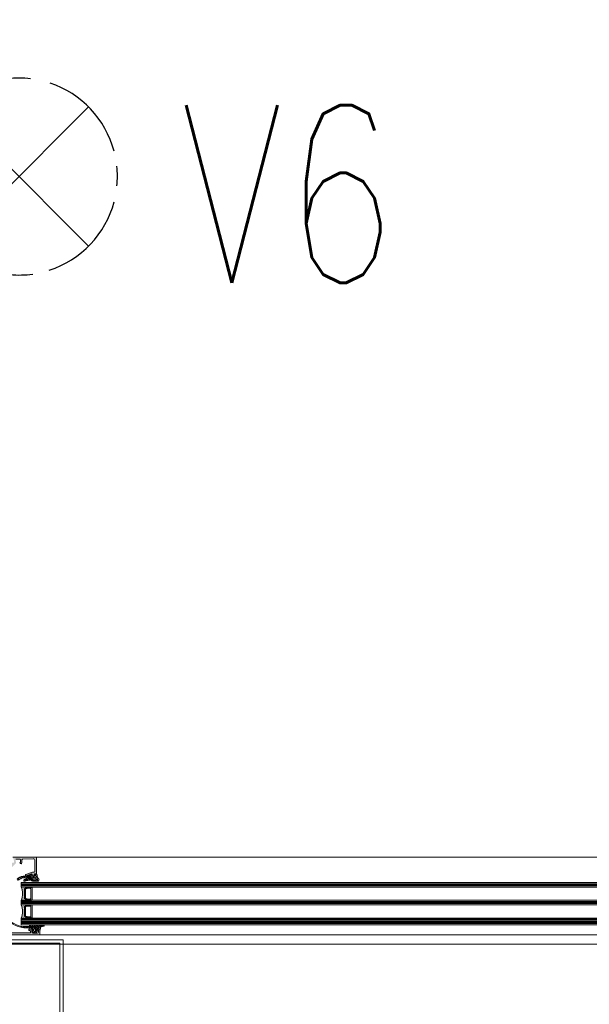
# Model space of a CAD drawing. Header units: millimetres. Extents: x 71658 to 298332, y -154437 to -30421.
# Tile 24 of 155: x 91941 to 92454, y -60144 to -59256. Entities that reach past the tile are written whole.
import ezdxf
from ezdxf.enums import TextEntityAlignment as Align

# ---------------------------------------------------------------- set-up
doc = ezdxf.new("R2010")
doc.units = ezdxf.units.MM
doc.header["$LTSCALE"] = 500
doc.header["$MEASUREMENT"] = 0
doc.layers.get('0').update_dxf_attribs({"color": 250, "lineweight": 5})
doc.layers.get('Defpoints').update_dxf_attribs({"lineweight": 9})
for name, color, linetype, lineweight in [('2-0', 30, 'Continuous', 0), ('3-0', 84, 'Continuous', 0), ('A-13-UKS', 250, 'Continuous', 5), ('S11_Stahl_Kontur', 62, 'Continuous', 0), ('SA_Ripplagi', 45, 'Continuous', 9), ('VAL_TING', 7, 'Continuous', 18), ('VAL_TXT', 5, 'Continuous', 15)]:
    doc.layers.add(name, color=color, linetype=linetype, lineweight=lineweight)
doc.styles.add('ELEKTER', font='romans.shx', dxfattribs={"width": 0.75})

# ---------------------------------------------------------------- blocks, each defined once
blk = doc.blocks.new('__DB3DAA4F_5E89_4629_8CFB_890E73333C2B_')
at = {"color": 7}
blk.add_lwpolyline([(148.1, -256.34), (150.47, -256.34)], dxfattribs=at)
at = {"layer": '2-0'}
for p, q in [((147.77, -255.22), (142.27, -255.22)), ((142.59, -255.69), (142.59, -255.69)), ((142.91, -256.17), (142.91, -256.17)), ((143.22, -255.69), (143.22, -255.69)), ((143.22, -256.65), (143.22, -256.65)), ((143.54, -256.17), (143.54, -256.17)), ((143.54, -257.12), (143.54, -257.12)), ((143.86, -255.69), (143.86, -255.69)), ((143.86, -256.65), (143.86, -256.65)), ((144.18, -256.17), (144.18, -256.17)), ((144.18, -257.12), (144.18, -257.12)), ((144.49, -255.69), (144.49, -255.69)), ((144.49, -256.65), (144.49, -256.65)), ((144.81, -256.17), (144.81, -256.17)), ((144.81, -257.12), (144.81, -257.12)), ((145.13, -255.69), (145.13, -255.69)), ((145.13, -256.65), (145.13, -256.65)), ((145.45, -256.17), (145.45, -256.17)), ((145.76, -255.69), (145.76, -255.69)), ((145.76, -256.65), (145.76, -256.65)), ((146.08, -256.17), (146.08, -256.17)), ((146.4, -255.69), (146.4, -255.69)), ((147.03, -255.69), (147.03, -255.69)), ((151.77, -255.22), (147.77, -255.22)), ((147.77, -255.59), (151.77, -255.59)), ((142.91, -265.69), (142.91, -265.69)), ((143.22, -257.6), (143.22, -257.6)), ((143.22, -265.22), (143.22, -265.22)), ((143.54, -258.07), (143.54, -258.07)), ((143.54, -259.03), (143.54, -259.03)), ((143.54, -263.79), (143.54, -263.79)), ((143.54, -264.74), (143.54, -264.74)), ((143.54, -265.69), (143.54, -265.69)), ((143.86, -257.6), (143.86, -257.6)), ((143.86, -258.55), (143.86, -258.55)), ((143.86, -259.5), (143.86, -259.5)), ((143.86, -260.46), (143.86, -260.46)), ((143.86, -261.41), (143.86, -261.41)), ((143.86, -262.36), (143.86, -262.36)), ((143.86, -263.31), (143.86, -263.31)), ((143.86, -264.27), (143.86, -264.27)), ((143.86, -265.22), (143.86, -265.22)), ((144.18, -258.07), (144.18, -258.07)), ((144.18, -259.03), (144.18, -259.03)), ((144.18, -259.98), (144.18, -259.98)), ((144.18, -260.93), (144.18, -260.93)), ((144.18, -261.88), (144.18, -261.88)), ((144.18, -262.84), (144.18, -262.84)), ((144.18, -263.79), (144.18, -263.79)), ((144.18, -264.74), (144.18, -264.74)), ((144.18, -265.69), (144.18, -265.69)), ((144.49, -257.6), (144.49, -257.6)), ((144.49, -258.55), (144.49, -258.55)), ((144.49, -259.5), (144.49, -259.5)), ((144.49, -260.46), (144.49, -260.46)), ((144.49, -261.41), (144.49, -261.41)), ((144.49, -262.36), (144.49, -262.36)), ((144.49, -263.31), (144.49, -263.31)), ((144.49, -264.27), (144.49, -264.27)), ((144.49, -265.22), (144.49, -265.22)), ((144.81, -258.07), (144.81, -258.07)), ((144.81, -259.03), (144.81, -259.03)), ((144.81, -259.98), (144.81, -259.98)), ((144.81, -260.93), (144.81, -260.93)), ((144.81, -261.88), (144.81, -261.88)), ((144.81, -262.84), (144.81, -262.84)), ((144.81, -263.79), (144.81, -263.79)), ((144.81, -264.74), (144.81, -264.74)), ((144.81, -265.69), (144.81, -265.69)), ((145.13, -257.6), (145.13, -257.6)), ((145.13, -258.55), (145.13, -258.55)), ((145.13, -259.5), (145.13, -259.5)), ((145.13, -260.46), (145.13, -260.46)), ((145.13, -261.41), (145.13, -261.41)), ((145.13, -262.36), (145.13, -262.36)), ((145.13, -263.31), (145.13, -263.31)), ((145.13, -264.27), (145.13, -264.27)), ((145.13, -265.22), (145.13, -265.22)), ((145.27, -265.11), (145.27, -257.32)), ((145.45, -265.69), (145.45, -265.69)), ((142.27, -267.22), (147.77, -267.22)), ((142.59, -267.12), (142.59, -267.12)), ((142.91, -266.65), (142.91, -266.65)), ((143.22, -266.17), (143.22, -266.17)), ((143.22, -267.12), (143.22, -267.12)), ((143.54, -266.65), (143.54, -266.65)), ((143.86, -266.17), (143.86, -266.17)), ((143.86, -267.12), (143.86, -267.12)), ((144.18, -266.65), (144.18, -266.65)), ((144.49, -266.17), (144.49, -266.17)), ((144.49, -267.12), (144.49, -267.12)), ((144.81, -266.65), (144.81, -266.65)), ((145.13, -266.17), (145.13, -266.17)), ((145.13, -267.12), (145.13, -267.12)), ((145.45, -266.65), (145.45, -266.65)), ((145.76, -266.17), (145.76, -266.17)), ((145.76, -267.12), (145.76, -267.12)), ((146.08, -266.65), (146.08, -266.65)), ((146.4, -267.12), (146.4, -267.12)), ((146.72, -266.65), (146.72, -266.65)), ((147.03, -267.12), (147.03, -267.12)), ((151.77, -266.84), (147.77, -266.84)), ((147.77, -267.22), (151.77, -267.22))]:
    blk.add_line(p, q, dxfattribs=at)
for centre, radius, start, end in [((129.82, -261.22), 13.82, 334.27593, 25.72407), ((147.72, -255.4), 0.195, 73.7398, 286.2602), ((147.72, -255.4), 0.195, 73.7398, 286.2602), ((151.83, -255.4), 0.195, 253.7398, 106.2602), ((147.72, -267.03), 0.195, 73.7398, 286.2602), ((147.72, -267.03), 0.195, 73.7398, 286.2602), ((151.83, -267.03), 0.195, 253.7398, 106.2602)]:
    blk.add_arc(centre, radius, start, end, dxfattribs=at)
at = {"layer": '3-0'}
for p, q in [((147.59, -255.27), (148.02, -255.59)), ((148.82, -255.59), (149.32, -255.22)), ((149.32, -255.22), (149.82, -255.59)), ((150.61, -255.59), (151.11, -255.22)), ((151.11, -255.22), (151.61, -255.59)), ((147.59, -266.9), (148.02, -267.22)), ((148.82, -267.22), (149.32, -266.84)), ((149.32, -266.84), (149.82, -267.22)), ((150.61, -267.22), (151.11, -266.84)), ((151.11, -266.84), (151.61, -267.22))]:
    blk.add_line(p, q, dxfattribs=at)
at = {"layer": 'S11_Stahl_Kontur'}
for p, q in [((145.27, -265.4), (145.27, -257.03)), ((145.37, -257.03), (145.37, -265.4)), ((145.39, -256.82), (147.15, -255.68)), ((147.22, -255.73), (145.46, -256.87)), ((146.46, -257.07), (147.39, -256.56)), ((147.44, -255.59), (151.97, -255.59)), ((151.47, -255.67), (147.44, -255.67)), ((148.1, -256.34), (150.47, -256.34)), ((150.97, -256.72), (150.97, -261.22)), ((151.47, -255.59), (151.47, -255.67)), ((152.27, -255.82), (152.27, -261.11)), ((147.15, -266.75), (145.39, -265.62)), ((145.46, -265.56), (147.22, -266.7)), ((146.17, -261.22), (146.17, -257.6)), ((146.17, -264.83), (146.17, -261.22)), ((147.39, -265.87), (146.46, -265.36)), ((150.47, -266.09), (148.1, -266.09)), ((150.97, -261.22), (150.97, -265.72)), ((152.27, -261.32), (152.27, -266.62)), ((147.44, -266.77), (151.47, -266.77)), ((151.97, -266.84), (147.44, -266.84)), ((151.47, -266.77), (151.47, -266.84))]:
    blk.add_line(p, q, dxfattribs=at)
for centre, radius, start, end in [((145.54, -257.04), 0.268, 124.24462, 177.93298), ((145.57, -257.04), 0.201, 124.24462, 177.93298), ((146.84, -257.62), 0.671, 124.24462, 177.93298), ((147.43, -256.07), 0.476, 89.12598, 125.38989), ((147.43, -256.02), 0.357, 89.12598, 125.38989), ((148.08, -257.53), 1.19, 89.12598, 125.38989), ((150.53, -256.79), 0.451, 9.29924, 96.96096), ((152, -255.86), 0.271, 9.29924, 96.96096), ((145.54, -265.4), 0.268, 182.06702, 235.75538), ((145.57, -265.4), 0.201, 182.06702, 235.75538), ((146.84, -264.81), 0.671, 182.06702, 235.75538), ((148.08, -264.9), 1.19, 234.61011, 270.87402), ((150.53, -265.64), 0.451, 263.03904, 350.70076), ((152.28, -261.22), 0.106, 93.37228, 266.62772), ((147.43, -266.37), 0.476, 234.61011, 270.87402), ((147.43, -266.41), 0.357, 234.61011, 270.87402), ((152, -266.57), 0.271, 263.03904, 350.70076)]:
    blk.add_arc(centre, radius, start, end, dxfattribs=at)
blk = doc.blocks.new('__DF428FCB_A8F9_4BA6_9EA6_F6E3C9B69320_')
at = {"color": 7}
blk.add_lwpolyline([(148.1, -240.34), (150.47, -240.34)], dxfattribs=at)
at = {"layer": '2-0'}
for p, q in [((147.77, -239.22), (142.27, -239.22)), ((151.77, -239.22), (147.77, -239.22)), ((142.59, -239.69), (142.59, -239.69)), ((142.91, -240.17), (142.91, -240.17)), ((143.22, -239.69), (143.22, -239.69)), ((143.22, -240.65), (143.22, -240.65)), ((143.22, -241.6), (143.22, -241.6)), ((143.54, -240.17), (143.54, -240.17)), ((143.54, -241.12), (143.54, -241.12)), ((143.54, -242.07), (143.54, -242.07)), ((143.54, -243.03), (143.54, -243.03)), ((143.54, -247.79), (143.54, -247.79)), ((143.86, -239.69), (143.86, -239.69)), ((143.86, -240.65), (143.86, -240.65)), ((143.86, -241.6), (143.86, -241.6)), ((143.86, -242.55), (143.86, -242.55)), ((143.86, -243.5), (143.86, -243.5)), ((143.86, -244.46), (143.86, -244.46)), ((143.86, -245.41), (143.86, -245.41)), ((143.86, -246.36), (143.86, -246.36)), ((143.86, -247.31), (143.86, -247.31)), ((143.86, -248.27), (143.86, -248.27)), ((144.18, -240.17), (144.18, -240.17)), ((144.18, -241.12), (144.18, -241.12)), ((144.18, -242.07), (144.18, -242.07)), ((144.18, -243.03), (144.18, -243.03)), ((144.18, -243.98), (144.18, -243.98)), ((144.18, -244.93), (144.18, -244.93)), ((144.18, -245.88), (144.18, -245.88)), ((144.18, -246.84), (144.18, -246.84)), ((144.18, -247.79), (144.18, -247.79)), ((144.49, -239.69), (144.49, -239.69)), ((144.49, -240.65), (144.49, -240.65)), ((144.49, -241.6), (144.49, -241.6)), ((144.49, -242.55), (144.49, -242.55)), ((144.49, -243.5), (144.49, -243.5)), ((144.49, -244.46), (144.49, -244.46)), ((144.49, -245.41), (144.49, -245.41)), ((144.49, -246.36), (144.49, -246.36)), ((144.49, -247.31), (144.49, -247.31)), ((144.49, -248.27), (144.49, -248.27)), ((144.81, -240.17), (144.81, -240.17)), ((144.81, -241.12), (144.81, -241.12)), ((144.81, -242.07), (144.81, -242.07)), ((144.81, -243.03), (144.81, -243.03)), ((144.81, -243.98), (144.81, -243.98)), ((144.81, -244.93), (144.81, -244.93)), ((144.81, -245.88), (144.81, -245.88)), ((144.81, -246.84), (144.81, -246.84)), ((144.81, -247.79), (144.81, -247.79)), ((145.13, -239.69), (145.13, -239.69)), ((145.13, -240.65), (145.13, -240.65)), ((145.13, -241.6), (145.13, -241.6)), ((145.13, -242.55), (145.13, -242.55)), ((145.13, -243.5), (145.13, -243.5)), ((145.13, -244.46), (145.13, -244.46)), ((145.13, -245.41), (145.13, -245.41)), ((145.13, -246.36), (145.13, -246.36)), ((145.13, -247.31), (145.13, -247.31)), ((145.13, -248.27), (145.13, -248.27)), ((145.27, -249.11), (145.27, -241.32)), ((145.45, -240.17), (145.45, -240.17)), ((145.76, -239.69), (145.76, -239.69)), ((145.76, -240.65), (145.76, -240.65)), ((146.08, -240.17), (146.08, -240.17)), ((146.4, -239.69), (146.4, -239.69)), ((147.03, -239.69), (147.03, -239.69)), ((147.77, -239.59), (151.77, -239.59)), ((142.27, -251.22), (147.77, -251.22)), ((142.59, -251.12), (142.59, -251.12)), ((142.91, -249.69), (142.91, -249.69)), ((142.91, -250.65), (142.91, -250.65)), ((143.22, -249.22), (143.22, -249.22)), ((143.22, -250.17), (143.22, -250.17)), ((143.22, -251.12), (143.22, -251.12)), ((143.54, -248.74), (143.54, -248.74)), ((143.54, -249.69), (143.54, -249.69)), ((143.54, -250.65), (143.54, -250.65)), ((143.86, -249.22), (143.86, -249.22)), ((143.86, -250.17), (143.86, -250.17)), ((143.86, -251.12), (143.86, -251.12)), ((144.18, -248.74), (144.18, -248.74)), ((144.18, -249.69), (144.18, -249.69)), ((144.18, -250.65), (144.18, -250.65)), ((144.49, -249.22), (144.49, -249.22)), ((144.49, -250.17), (144.49, -250.17)), ((144.49, -251.12), (144.49, -251.12)), ((144.81, -248.74), (144.81, -248.74)), ((144.81, -249.69), (144.81, -249.69)), ((144.81, -250.65), (144.81, -250.65)), ((145.13, -249.22), (145.13, -249.22)), ((145.13, -250.17), (145.13, -250.17)), ((145.13, -251.12), (145.13, -251.12)), ((145.45, -249.69), (145.45, -249.69)), ((145.45, -250.65), (145.45, -250.65)), ((145.76, -250.17), (145.76, -250.17)), ((145.76, -251.12), (145.76, -251.12)), ((146.08, -250.65), (146.08, -250.65)), ((146.4, -251.12), (146.4, -251.12)), ((146.72, -250.65), (146.72, -250.65)), ((147.03, -251.12), (147.03, -251.12)), ((151.77, -250.84), (147.77, -250.84)), ((147.77, -251.22), (151.77, -251.22))]:
    blk.add_line(p, q, dxfattribs=at)
for centre, radius, start, end in [((129.82, -245.22), 13.82, 334.27593, 25.72407), ((147.72, -239.4), 0.195, 73.7398, 286.2602), ((147.72, -239.4), 0.195, 73.7398, 286.2602), ((151.83, -239.4), 0.195, 253.7398, 106.2602), ((147.72, -251.03), 0.195, 73.7398, 286.2602), ((147.72, -251.03), 0.195, 73.7398, 286.2602), ((151.83, -251.03), 0.195, 253.7398, 106.2602)]:
    blk.add_arc(centre, radius, start, end, dxfattribs=at)
at = {"layer": '3-0'}
for p, q in [((147.59, -239.27), (148.02, -239.59)), ((148.82, -239.59), (149.32, -239.22)), ((149.32, -239.22), (149.82, -239.59)), ((150.61, -239.59), (151.11, -239.22)), ((151.11, -239.22), (151.61, -239.59)), ((147.59, -250.9), (148.02, -251.22)), ((148.82, -251.22), (149.32, -250.84)), ((149.32, -250.84), (149.82, -251.22)), ((150.61, -251.22), (151.11, -250.84)), ((151.11, -250.84), (151.61, -251.22))]:
    blk.add_line(p, q, dxfattribs=at)
at = {"layer": 'S11_Stahl_Kontur'}
for p, q in [((145.27, -249.4), (145.27, -241.03)), ((145.37, -241.03), (145.37, -249.4)), ((145.39, -240.82), (147.15, -239.68)), ((147.22, -239.73), (145.46, -240.87)), ((146.17, -245.22), (146.17, -241.6)), ((146.17, -248.83), (146.17, -245.22)), ((146.46, -241.07), (147.39, -240.56)), ((147.44, -239.59), (151.97, -239.59)), ((151.47, -239.67), (147.44, -239.67)), ((148.1, -240.34), (150.47, -240.34)), ((150.97, -240.72), (150.97, -245.22)), ((150.97, -245.22), (150.97, -249.72)), ((151.47, -239.59), (151.47, -239.67)), ((152.27, -239.82), (152.27, -245.11)), ((152.27, -245.32), (152.27, -250.62)), ((147.15, -250.75), (145.39, -249.62)), ((145.46, -249.56), (147.22, -250.7)), ((147.39, -249.87), (146.46, -249.36)), ((147.44, -250.77), (151.47, -250.77)), ((151.97, -250.84), (147.44, -250.84)), ((150.47, -250.09), (148.1, -250.09)), ((151.47, -250.77), (151.47, -250.84))]:
    blk.add_line(p, q, dxfattribs=at)
for centre, radius, start, end in [((145.54, -241.04), 0.268, 124.24462, 177.93298), ((145.57, -241.04), 0.201, 124.24462, 177.93298), ((146.84, -241.62), 0.671, 124.24462, 177.93298), ((147.43, -240.07), 0.476, 89.12598, 125.38989), ((147.43, -240.02), 0.357, 89.12598, 125.38989), ((148.08, -241.53), 1.19, 89.12598, 125.38989), ((150.53, -240.79), 0.451, 9.29924, 96.96096), ((152, -239.86), 0.271, 9.29924, 96.96096), ((152.28, -245.22), 0.106, 93.37228, 266.62772), ((145.54, -249.4), 0.268, 182.06702, 235.75538), ((145.57, -249.4), 0.201, 182.06702, 235.75538), ((146.84, -248.81), 0.671, 182.06702, 235.75538), ((147.43, -250.37), 0.476, 234.61011, 270.87402), ((147.43, -250.41), 0.357, 234.61011, 270.87402), ((148.08, -248.9), 1.19, 234.61011, 270.87402), ((150.53, -249.64), 0.451, 263.03904, 350.70076), ((152, -250.57), 0.271, 263.03904, 350.70076)]:
    blk.add_arc(centre, radius, start, end, dxfattribs=at)
blk = doc.blocks.new('lülanduks')
at = {"layer": 'A-13-UKS'}
h = blk.add_hatch(color=256, dxfattribs=at)
edge = h.paths.add_edge_path()
edge.add_ellipse((91955.79, -58614.09), major_axis=(-0.5, 0), ratio=1, start_angle=180.00022, end_angle=269.99969, ccw=False)
edge.add_line((91956.29, -58614.09), (91956.29, -58628.09))
edge.add_ellipse((91955.79, -58628.09), major_axis=(-0.5, 0), ratio=1, start_angle=90.00089, end_angle=179.99933, ccw=False)
edge.add_line((91955.79, -58628.59), (91954.79, -58628.59))
edge.add_arc((91954.79, -58629.09), 0.5, 89.99978, 180.00022)
edge.add_line((91954.29, -58629.09), (91954.29, -58630.09))
edge.add_ellipse((91953.79, -58630.09), major_axis=(-0.5, 0), ratio=1, start_angle=90.0007, end_angle=179.99952, ccw=False)
edge.add_line((91953.79, -58630.59), (91952.79, -58630.59))
edge.add_ellipse((91952.79, -58630.09), major_axis=(-0.5, 0), ratio=1, start_angle=0.00089, end_angle=89.99911, ccw=False)
edge.add_line((91952.29, -58630.09), (91952.29, -58629.34))
edge.add_arc((91951.79, -58629.34), 0.5, 0, 110.01143)
edge.add_line((91951.62, -58628.87), (91946.96, -58630.56))
edge.add_ellipse((91946.79, -58630.09), major_axis=(-0.5, 0), ratio=1, start_angle=0, end_angle=110.01143, ccw=False)
edge.add_line((91946.29, -58630.09), (91946.29, -58629.77))
edge.add_ellipse((91946.79, -58629.77), major_axis=(-0.5, 0), ratio=1, start_angle=290.01026, end_angle=360, ccw=False)
edge.add_line((91946.62, -58629.3), (91952.61, -58627.12))
edge.add_ellipse((91952.78, -58627.59), major_axis=(-0.5, 0), ratio=1, start_angle=270, end_angle=290.01026, ccw=False)
edge.add_line((91952.78, -58627.09), (91954.29, -58627.09))
edge.add_arc((91954.29, -58626.59), 0.5, 270.00085, 359.99915)
edge.add_line((91954.79, -58626.59), (91954.79, -58616.66))
edge.add_arc((91953.29, -58616.66), 1.5, 0.01384, 92.45578)
edge.add_line((91953.22, -58615.16), (91943.57, -58615.57))
edge.add_arc((91943.59, -58616.07), 0.5, 92.45183, 180)
edge.add_line((91943.09, -58616.07), (91943.09, -58618.9))
edge.add_ellipse((91942.29, -58618.78), major_axis=(-0.809, 0), ratio=1, start_angle=25.0969, end_angle=171.18062, ccw=False)
edge.add_line((91941.56, -58619.12), (91941.19, -58618.49))
edge.add_line((91941.19, -58618.49), (91941.79, -58618.49))
edge.add_line((91941.79, -58618.49), (91941.79, -58616.09))
edge.add_arc((91941.29, -58616.09), 0.5, 359.99968, 450.00012)
edge.add_line((91941.29, -58615.59), (91937.76, -58615.59))
edge.add_arc((91937.76, -58616.09), 0.5, 90.00286, 194.9993)
edge.add_line((91937.28, -58616.22), (91937.8, -58618.16))
edge.add_ellipse((91936.35, -58618.55), major_axis=(-1.5, 0), ratio=1, start_angle=134.99921, end_angle=194.9998, ccw=False)
edge.add_line((91937.41, -58619.61), (91931.77, -58625.24))
edge.add_arc((91933.19, -58626.66), 2, 135, 180)
edge.add_line((91931.19, -58626.66), (91931.19, -58628.82))
edge.add_ellipse((91930.94, -58628.84), major_axis=(-0.25, 0), ratio=1, start_angle=-3.5554, end_angle=183.5554, ccw=False)
edge.add_line((91930.69, -58628.82), (91930.69, -58627.7))
edge.add_arc((91930.19, -58627.7), 0.5, 359.99999, 419.34297)
edge.add_ellipse((91930.61, -58627), major_axis=(-0.316, 0), ratio=1, start_angle=-1.32908, end_angle=59.34297, ccw=False)
edge.add_line((91930.29, -58626.99), (91930.29, -58623.7))
edge.add_ellipse((91930.39, -58623.7), major_axis=(-0.1, 0), ratio=1, start_angle=222.14405, end_angle=360, ccw=False)
edge.add_line((91930.46, -58623.64), (91930.81, -58624.02))
edge.add_arc((91930.98, -58623.92), 0.2, 210.01208, 314.98685)
edge.add_line((91931.12, -58624.06), (91934.11, -58621.08))
edge.add_arc((91933.76, -58620.72), 0.5, 314.99995, 445.00138)
edge.add_line((91933.8, -58620.22), (91932.55, -58620.12))
edge.add_ellipse((91932.59, -58619.62), major_axis=(-0.5, 0), ratio=1, start_angle=0.00017, end_angle=85.00023, ccw=False)
edge.add_line((91932.09, -58619.62), (91932.09, -58618.68))
edge.add_ellipse((91932.19, -58618.68), major_axis=(-0.1, 0), ratio=1, start_angle=264.94662, end_angle=360, ccw=False)
edge.add_line((91932.2, -58618.58), (91935.04, -58618.84))
edge.add_arc((91935.13, -58617.84), 1, 264.94662, 375.10871)
edge.add_line((91936.09, -58617.58), (91935.39, -58614.96))
edge.add_arc((91934.91, -58615.09), 0.5, 14.9971, 89.99986)
edge.add_line((91934.91, -58614.59), (91934.79, -58614.59))
edge.add_line((91934.79, -58614.59), (91934.79, -58613.59))
edge.add_line((91934.79, -58613.59), (91955.79, -58613.59))
h = blk.add_hatch(color=256, dxfattribs=at)
edge = h.paths.add_edge_path()
edge.add_arc((91890.99, -58672.59), 0.5, 180, 270)
edge.add_line((91890.99, -58673.09), (91896.79, -58673.09))
edge.add_ellipse((91896.79, -58673.59), major_axis=(-0.5, 0), ratio=1, start_angle=180, end_angle=270, ccw=False)
edge.add_line((91897.29, -58673.59), (91897.29, -58680.79))
edge.add_ellipse((91896.29, -58680.79), major_axis=(-1, 0), ratio=1, start_angle=90, end_angle=180, ccw=False)
edge.add_line((91896.29, -58681.79), (91892.99, -58681.79))
edge.add_ellipse((91892.99, -58680.79), major_axis=(-1, 0), ratio=1, start_angle=-0.00178, end_angle=90.00178, ccw=False)
edge.add_line((91891.99, -58680.79), (91891.99, -58679.09))
edge.add_line((91891.99, -58679.09), (91891.39, -58679.09))
edge.add_line((91891.39, -58679.09), (91890.29, -58680.19))
edge.add_line((91890.29, -58680.19), (91890.29, -58683.59))
edge.add_line((91890.29, -58683.59), (91958.79, -58683.59))
edge.add_arc((91958.79, -58683.09), 0.5, 270, 360.00042)
edge.add_line((91959.29, -58683.09), (91959.29, -58679.09))
edge.add_arc((91958.79, -58679.09), 0.5, 0, 90)
edge.add_line((91958.79, -58678.59), (91957.49, -58678.59))
edge.add_arc((91957.49, -58679.09), 0.5, 90, 180)
edge.add_line((91956.99, -58679.09), (91956.99, -58679.59))
edge.add_line((91956.99, -58679.59), (91957.99, -58679.59))
edge.add_line((91957.99, -58679.59), (91957.99, -58681.29))
edge.add_ellipse((91956.99, -58681.29), major_axis=(-1, 0), ratio=1, start_angle=90, end_angle=180, ccw=False)
edge.add_line((91956.99, -58682.29), (91952.99, -58682.29))
edge.add_ellipse((91952.99, -58681.29), major_axis=(-1, 0), ratio=1, start_angle=0, end_angle=90, ccw=False)
edge.add_line((91951.99, -58681.29), (91951.99, -58679.59))
edge.add_line((91951.99, -58679.59), (91952.99, -58679.59))
edge.add_line((91952.99, -58679.59), (91952.99, -58679.09))
edge.add_arc((91952.49, -58679.09), 0.5, 0, 90)
edge.add_line((91952.49, -58678.59), (91949.69, -58678.59))
edge.add_arc((91949.69, -58679.09), 0.5, 90, 180)
edge.add_line((91949.19, -58679.09), (91949.19, -58679.29))
edge.add_arc((91949.69, -58679.29), 0.5, 180, 270)
edge.add_line((91949.69, -58679.79), (91950.19, -58679.79))
edge.add_ellipse((91950.19, -58680.29), major_axis=(-0.5, 0), ratio=1, start_angle=180, end_angle=270, ccw=False)
edge.add_line((91950.69, -58680.29), (91950.69, -58681.49))
edge.add_ellipse((91950.19, -58681.49), major_axis=(-0.5, 0), ratio=1, start_angle=90, end_angle=180, ccw=False)
edge.add_line((91950.19, -58681.99), (91934.29, -58681.99))
edge.add_line((91934.29, -58681.99), (91928.23, -58681.65))
edge.add_ellipse((91928.29, -58680.65), major_axis=(-1, 0), ratio=1, start_angle=0, end_angle=86.72952, ccw=False)
edge.add_line((91927.29, -58680.65), (91927.29, -58673.49))
edge.add_ellipse((91927.79, -58673.49), major_axis=(-0.5, 0), ratio=1, start_angle=270, end_angle=360, ccw=False)
edge.add_line((91927.79, -58672.99), (91928.79, -58672.99))
edge.add_arc((91928.79, -58672.49), 0.5, 270, 360)
edge.add_line((91929.29, -58672.49), (91929.29, -58671.09))
edge.add_ellipse((91929.37, -58670.82), major_axis=(-0.279, 0), ratio=1, start_angle=-1.16459, end_angle=73.58012, ccw=False)
edge.add_line((91929.09, -58670.82), (91929.09, -58670.37))
edge.add_ellipse((91929.37, -58670.36), major_axis=(-0.279, 0), ratio=1, start_angle=-73.57541, end_angle=1.16287, ccw=False)
edge.add_line((91929.29, -58670.09), (91929.29, -58668.21))
edge.add_arc((91928.99, -58668.21), 0.3, 0, 90)
edge.add_line((91928.99, -58667.91), (91928.01, -58667.91))
edge.add_arc((91928.01, -58668.21), 0.3, 90, 180)
edge.add_line((91927.71, -58668.21), (91927.71, -58670.97))
edge.add_ellipse((91927.59, -58670.97), major_axis=(-0.12, 0), ratio=1, start_angle=90.00173, end_angle=180, ccw=False)
edge.add_line((91927.59, -58671.09), (91923.29, -58671.09))
edge.add_ellipse((91923.29, -58670.59), major_axis=(-0.5, 0), ratio=1, start_angle=0, end_angle=90.00173, ccw=False)
edge.add_line((91922.79, -58670.59), (91922.79, -58669.89))
edge.add_line((91922.79, -58669.89), (91924.18, -58667.49))
edge.add_arc((91924.05, -58667.43), 0.137, 334.94247, 455.58679)
edge.add_arc((91924.53, -58672.27), 5, 95.58679, 162.23896)
edge.add_ellipse((91919.29, -58670.59), major_axis=(-0.5, 0), ratio=1, start_angle=90, end_angle=162.23896, ccw=False)
edge.add_line((91919.29, -58671.09), (91900.49, -58671.09))
edge.add_ellipse((91900.49, -58670.59), major_axis=(-0.5, 0), ratio=1, start_angle=17.74494, end_angle=90, ccw=False)
edge.add_arc((91895.25, -58672.27), 5, 17.74494, 84.36827)
edge.add_arc((91895.73, -58667.43), 0.139, 84.36827, 204.06553)
edge.add_line((91895.6, -58667.49), (91896.99, -58669.89))
edge.add_line((91896.99, -58669.89), (91896.99, -58670.59))
edge.add_ellipse((91896.49, -58670.59), major_axis=(-0.5, 0), ratio=1, start_angle=89.99827, end_angle=180, ccw=False)
edge.add_line((91896.49, -58671.09), (91892.19, -58671.09))
edge.add_ellipse((91892.19, -58670.97), major_axis=(-0.12, 0), ratio=1, start_angle=0, end_angle=89.99827, ccw=False)
edge.add_line((91892.07, -58670.97), (91892.07, -58668.21))
edge.add_arc((91891.77, -58668.21), 0.3, 0, 90)
edge.add_line((91891.77, -58667.91), (91890.79, -58667.91))
edge.add_arc((91890.79, -58668.21), 0.3, 90, 180)
edge.add_line((91890.49, -58668.21), (91890.49, -58670.09))
edge.add_ellipse((91890.41, -58670.36), major_axis=(-0.279, 0), ratio=1, start_angle=178.83713, end_angle=253.57541, ccw=False)
edge.add_line((91890.69, -58670.37), (91890.69, -58670.82))
edge.add_ellipse((91890.41, -58670.82), major_axis=(-0.279, 0), ratio=1, start_angle=106.41988, end_angle=181.16459, ccw=False)
edge.add_line((91890.49, -58671.09), (91890.49, -58672.59))
edge = h.paths.add_edge_path()
edge.add_ellipse((91899.19, -58673.29), major_axis=(-0.5, 0), ratio=1, start_angle=270, end_angle=360, ccw=False)
edge.add_line((91899.19, -58672.79), (91925.39, -58672.79))
edge.add_ellipse((91925.39, -58673.29), major_axis=(-0.5, 0), ratio=1, start_angle=180, end_angle=270, ccw=False)
edge.add_line((91925.89, -58673.29), (91925.89, -58681.49))
edge.add_ellipse((91925.39, -58681.49), major_axis=(-0.5, 0), ratio=1, start_angle=90, end_angle=180, ccw=False)
edge.add_line((91925.39, -58681.99), (91899.19, -58681.99))
edge.add_ellipse((91899.19, -58681.49), major_axis=(-0.5, 0), ratio=1, start_angle=0, end_angle=90, ccw=False)
edge.add_line((91898.69, -58681.49), (91898.69, -58673.29))
at = {"layer": 'A-13-UKS', "color": 7}
for p, q in [((91934.79, -58613.59), (91955.79, -58613.59)), ((91941.29, -58615.59), (91937.76, -58615.59)), ((91941.79, -58618.49), (91941.79, -58616.09)), ((91943.09, -58616.07), (91943.09, -58618.9)), ((91953.22, -58615.16), (91943.57, -58615.57)), ((91956.29, -58614.09), (91956.29, -58628.09)), ((91941.56, -58619.12), (91941.19, -58618.49)), ((91941.19, -58618.49), (91941.79, -58618.49)), ((91954.79, -58626.59), (91954.79, -58616.66)), ((91946.29, -58630.09), (91946.29, -58629.77)), ((91948.67, -58630.59), (91946.31, -58630.59)), ((91946.31, -58632.19), (91947.34, -58632.19)), ((91946.62, -58629.3), (91952.61, -58627.12)), ((91951.62, -58628.87), (91946.96, -58630.56)), ((91950.76, -58632.29), (91951.37, -58632.29)), ((91951.37, -58632.31), (91950.76, -58632.31)), ((91952.07, -58630.54), (91951.65, -58629.39)), ((91952.52, -58633.69), (91951.8, -58632.59)), ((91951.82, -58632.58), (91952.31, -58633.34)), ((91952.29, -58630.09), (91952.29, -58629.34)), ((91954.4, -58630.74), (91952.35, -58630.74)), ((91952.78, -58627.09), (91954.29, -58627.09)), ((91953.79, -58630.59), (91952.79, -58630.59)), ((91952.85, -58632.48), (91955.08, -58632.48)), ((91954.29, -58629.09), (91954.29, -58630.09)), ((91954.59, -58629.5), (91954.7, -58630.4)), ((91955.79, -58628.59), (91954.79, -58628.59)), ((91956.23, -58628.9), (91954.83, -58629.17)), ((91945.76, -58635.36), (91949.73, -58634.39)), ((91950.91, -58634.01), (91951.97, -58634.9)), ((91952.64, -58635.18), (91955, -58635.39)), ((91955.12, -58634.21), (91953.37, -58634.05)), ((91955.1, -58635.39), (91957.41, -58635.39)), ((91957.41, -58635.39), (91957.4, -58634.36)), ((91957.43, -58634.5), (91957.43, -58635.39)), ((91890.29, -58683.59), (91958.79, -58683.59)), ((91950.19, -58681.99), (91934.29, -58681.99)), ((91949.19, -58679.09), (91949.19, -58679.29)), ((91952.49, -58678.59), (91949.69, -58678.59)), ((91949.69, -58679.79), (91950.19, -58679.79)), ((91950.69, -58680.29), (91950.69, -58681.49)), ((91951.99, -58681.29), (91951.99, -58679.59)), ((91951.99, -58679.59), (91952.99, -58679.59)), ((91952.99, -58679.59), (91952.99, -58679.09)), ((91956.99, -58682.29), (91952.99, -58682.29)), ((91956.99, -58679.09), (91956.99, -58679.59)), ((91956.99, -58679.59), (91957.99, -58679.59)), ((91958.79, -58678.59), (91957.49, -58678.59)), ((91957.99, -58679.59), (91957.99, -58681.29)), ((91959.29, -58683.09), (91959.29, -58679.09))]:
    blk.add_line(p, q, dxfattribs=at)
at = {"layer": 'A-13-UKS'}
for p, q in [((92401.12, -58613.79), (91934.79, -58613.79)), ((92143.74, -58613.79), (92919.79, -58613.79)), ((91942.29, -58636.59), (92401.12, -58636.59)), ((91942.29, -58640.59), (91942.29, -58636.59)), ((91942.29, -58637.59), (92401.12, -58637.59)), ((91942.29, -58638.59), (92401.12, -58638.59)), ((91942.29, -58639.59), (92401.12, -58639.59)), ((91942.29, -58640.59), (92401.12, -58640.59)), ((92912.29, -58636.59), (92143.74, -58636.59)), ((92912.29, -58637.59), (92143.74, -58637.59)), ((92912.29, -58638.59), (92143.74, -58638.59)), ((92912.29, -58639.59), (92143.74, -58639.59)), ((92912.29, -58640.59), (92143.74, -58640.59)), ((91942.29, -58652.59), (92401.12, -58652.59)), ((91942.29, -58656.59), (91942.29, -58652.59)), ((91942.29, -58653.59), (92401.12, -58653.59)), ((91942.29, -58654.59), (92401.12, -58654.59)), ((91942.29, -58655.59), (92401.12, -58655.59)), ((91942.29, -58656.59), (92401.12, -58656.59)), ((92912.29, -58652.59), (92143.74, -58652.59)), ((92912.29, -58653.59), (92143.74, -58653.59)), ((92912.29, -58654.59), (92143.74, -58654.59)), ((92912.29, -58655.59), (92143.74, -58655.59)), ((92912.29, -58656.59), (92143.74, -58656.59)), ((91942.29, -58668.59), (92401.12, -58668.59)), ((91942.29, -58674.59), (91942.29, -58668.59)), ((92912.29, -58668.59), (92143.74, -58668.59)), ((91942.29, -58669.59), (92401.12, -58669.59)), ((91942.29, -58670.59), (92401.12, -58670.59)), ((91942.29, -58671.59), (92401.12, -58671.59)), ((91942.29, -58672.59), (92401.12, -58672.59)), ((91942.29, -58673.59), (92401.12, -58673.59)), ((91942.29, -58674.59), (92401.12, -58674.59)), ((92912.29, -58669.59), (92143.74, -58669.59)), ((92912.29, -58670.59), (92143.74, -58670.59)), ((92912.29, -58671.59), (92143.74, -58671.59)), ((92912.29, -58672.59), (92143.74, -58672.59)), ((92912.29, -58673.59), (92143.74, -58673.59)), ((92912.29, -58674.59), (92143.74, -58674.59)), ((92401.12, -58683.59), (91958.79, -58683.59)), ((92143.74, -58683.59), (92895.79, -58683.59))]:
    blk.add_line(p, q, dxfattribs=at)
at = {"layer": 'A-13-UKS', "linetype": 'Continuous'}
for p, q in [((91941.38, -58631.65), (91938.75, -58634.28)), ((91942.49, -58632.92), (91941.27, -58631.7)), ((91944.45, -58630.74), (91942.11, -58633.08)), ((91944.14, -58632.42), (91942.83, -58631.11)), ((91946.07, -58632.19), (91944.59, -58630.72)), ((91946.75, -58630.59), (91945.08, -58632.27)), ((91948, -58633.65), (91946.47, -58635.18)), ((91948.23, -58632.2), (91946.62, -58630.59)), ((91947.7, -58633.75), (91947, -58633.06)), ((91948.92, -58630.58), (91947.31, -58632.19)), ((91948.55, -58634.68), (91947.66, -58633.79)), ((91949.62, -58632.87), (91948.65, -58631.9)), ((91951.92, -58630.14), (91948.75, -58633.31)), ((91949.4, -58631.22), (91948.78, -58630.59)), ((91950.16, -58634.13), (91949.16, -58633.13)), ((91951.48, -58632.33), (91949.31, -58634.49)), ((91952.34, -58632.78), (91950.1, -58630.55)), ((91950.46, -58630.12), (91950.39, -58630.05)), ((91953.44, -58635.25), (91950.55, -58632.36)), ((91952.42, -58633.54), (91951.48, -58634.49)), ((91954.12, -58630.74), (91952, -58632.86)), ((91954.84, -58632.48), (91953.11, -58630.74)), ((91957.51, -58632.34), (91954.59, -58629.42)), ((91955.9, -58628.96), (91954.67, -58630.19)), ((91956.9, -58630.77), (91955.18, -58632.49)), ((91957.75, -58632.72), (91956.87, -58633.6)), ((91944.96, -58634.54), (91944.83, -58634.67)), ((91945.34, -58633.91), (91944.87, -58634.38)), ((91945.54, -58634.4), (91945.15, -58634.01)), ((91946.82, -58635.1), (91946.02, -58634.3)), ((91954.01, -58634.11), (91952.91, -58635.2)), ((91955.73, -58635.39), (91954.49, -58634.15)), ((91956.01, -58634.27), (91954.9, -58635.38)), ((91957.4, -58634.9), (91956.82, -58634.32)), ((91957.4, -58635.03), (91957.04, -58635.39)), ((91957.72, -58635.35), (91957.43, -58635.06)), ((91958.39, -58634.89), (91958.12, -58635.17))]:
    blk.add_line(p, q, dxfattribs=at)
at = {"layer": 'A-13-UKS', "linetype": 'Continuous', "extrusion": (0, 0, -1)}
for p, q in [((91941.76, -58676.78), (91942.57, -58675.97)), ((91942.12, -58675.88), (91943.3, -58677.06)), ((91944.17, -58677.18), (91945.09, -58676.26)), ((91945.31, -58676.27), (91946.35, -58677.3)), ((91946.85, -58677.3), (91947.87, -58676.28)), ((91948.13, -58676.28), (91949.14, -58677.29)), ((91949.53, -58677.43), (91950.24, -58676.72)), ((91949.69, -58677.84), (91950.44, -58678.59)), ((91950.23, -58676.69), (91951.2, -58675.72)), ((91950.35, -58675.27), (91952.55, -58677.47)), ((91951.17, -58678.59), (91952.27, -58677.49)), ((91951.6, -58677.47), (91953.24, -58675.83)), ((91952.15, -58677.49), (91952.79, -58678.13)), ((91952.43, -58675.19), (91953.37, -58676.13)), ((91953.09, -58679.48), (91955.78, -58676.79)), ((91953.45, -58676.21), (91954.01, -58676.77)), ((91954.25, -58676.79), (91956.29, -58678.83)), ((91954.45, -58676.77), (91955.28, -58675.94)), ((91954.52, -58675.13), (91955.25, -58675.86)), ((91955.68, -58676.29), (91956.86, -58677.47)), ((91956.3, -58677.08), (91957.21, -58676.17)), ((91956.64, -58675.09), (91957.09, -58675.54)), ((91957.14, -58678.24), (91957.89, -58677.48)), ((91957.75, -58676.2), (91958.54, -58676.99)), ((91957.76, -58677.49), (91958.86, -58678.59)), ((91958.54, -58677), (91960.44, -58675.09)), ((91959, -58675.29), (91959.75, -58676.05)), ((91959.38, -58676.31), (91960.1, -58677.03)), ((91960.95, -58675.09), (91961.38, -58675.52)), ((91961.42, -58675.54), (91961.94, -58676.06)), ((91962.17, -58676.01), (91963, -58675.18)), ((91962.22, -58675.47), (91962.6, -58675.09)), ((91952.39, -58680.54), (91953.72, -58681.87)), ((91953.05, -58678.39), (91953.89, -58679.23)), ((91953.58, -58681.8), (91954.69, -58680.69)), ((91955.26, -58680.61), (91956.13, -58681.48)), ((91955.49, -58679.89), (91956.29, -58679.09)), ((91959.29, -58678.89), (91959.74, -58678.45)), ((91959.29, -58679.02), (91959.56, -58679.29))]:
    blk.add_line(p, q, dxfattribs=at)
at = {"layer": 'A-13-UKS', "color": 7, "extrusion": (0, 0, -1)}
for p, q in [((91946.7, -58676.28), (91949.69, -58676.29)), ((91949.19, -58677.29), (91947.33, -58677.29)), ((91949.69, -58676.29), (91951.09, -58677.39)), ((91949.69, -58678.29), (91949.69, -58677.79)), ((91950.34, -58675.29), (91949.7, -58676.28)), ((91949.7, -58676.28), (91951.1, -58677.37)), ((91951.3, -58676), (91951.08, -58675.39)), ((91951.4, -58677.47), (91952.61, -58677.47)), ((91951.4, -58677.49), (91952.61, -58677.49)), ((91952.3, -58675.39), (91952.08, -58676)), ((91953.03, -58677.23), (91953.14, -58677.03)), ((91953.04, -58677.24), (91953.16, -58677.04)), ((91953.3, -58676), (91953.08, -58675.39)), ((91953.59, -58676.77), (91955.83, -58676.77)), ((91953.59, -58676.79), (91955.83, -58676.79)), ((91954.3, -58675.39), (91954.08, -58676)), ((91955.3, -58676), (91955.08, -58675.39)), ((91956.3, -58675.39), (91956.08, -58676)), ((91956.26, -58677.04), (91956.38, -58677.24)), ((91956.28, -58677.03), (91956.39, -58677.23)), ((91956.81, -58677.47), (91957.81, -58677.47)), ((91956.81, -58677.49), (91957.81, -58677.49)), ((91957.09, -58675.89), (91957.09, -58675.49)), ((91958.12, -58677.36), (91959.14, -58676.48)), ((91958.13, -58677.37), (91959.16, -58676.49)), ((91959.78, -58677.95), (91959.69, -58679.03)), ((91962.75, -58675.09), (91960.08, -58675.09)), ((91962.83, -58675.88), (91961.39, -58676.16)), ((91962.72, -58675.3), (91962.98, -58675.16)), ((91962.73, -58675.31), (91963, -58675.18)), ((91952.09, -58678.59), (91949.99, -58678.59)), ((91953.52, -58681.75), (91952.48, -58680.7)), ((91952.69, -58680.19), (91952.79, -58680.19)), ((91953.09, -58679.89), (91953.09, -58678.59)), ((91955.51, -58681.89), (91953.87, -58681.89)), ((91953.89, -58678.89), (91953.89, -58680.19)), ((91954.99, -58678.39), (91954.39, -58678.39)), ((91954.39, -58680.69), (91954.99, -58680.69)), ((91955.49, -58680.19), (91955.49, -58678.89)), ((91956.9, -58680.7), (91955.86, -58681.75)), ((91956.29, -58678.59), (91956.29, -58679.89)), ((91956.59, -58680.19), (91956.69, -58680.19)), ((91959.29, -58678.59), (91957.29, -58678.59)), ((91959.29, -58679.39), (91959.29, -58678.59))]:
    blk.add_line(p, q, dxfattribs=at)
at = {"layer": 'A-13-UKS', "linetype": 'ByBlock', "lineweight": -2}
blk.add_lwpolyline([(91980.29, -58925.09), (91980.29, -58688.09), (91930.79, -58688.09), (91930.79, -58691.09), (91977.29, -58691.09), (91977.29, -58922.09), (91919.29, -58922.09), (91919.29, -58925.09)], close=True, dxfattribs=at)
at = {"layer": 'A-13-UKS', "color": 7}
for centre, radius, start, end in [((91941.29, -58616.09), 0.5, 359.99968, 90.00012), ((91943.59, -58616.07), 0.5, 92.45183, 180), ((91953.29, -58616.66), 1.5, 0.01384, 92.45578), ((91946.31, -58642.59), 10.4, 90, 128.21321), ((91941.96, -58618.6), 16.22, 280.17379, 301.79974), ((91939.68, -58620.85), 14.24, 293.20011, 323.60743), ((91947.34, -58632.49), 0.3, 325.31032, 90), ((91948.67, -58627.59), 3, 270, 314.79643), ((91950.58, -58634.39), 0.5, 49.98365, 143.33242), ((91950.76, -58632.79), 0.5, 90.26651, 121.79974), ((91951.37, -58632.79), 0.5, 25, 90), ((91951.79, -58629.34), 0.5, 0, 110.01143), ((91952.35, -58630.44), 0.3, 200, 270), ((91952.85, -58633.08), 0.6, 90, 205), ((91953.5, -58632.53), 1.52, 229.76383, 264.87565), ((91954.29, -58626.59), 0.5, 270.00085, 359.99915), ((91954.79, -58629.09), 0.5, 89.99978, 180.00022), ((91954.4, -58630.44), 0.3, 270, 7.21385), ((91955.08, -58633.08), 0.6, 56.56979, 90), ((91955.3, -58632.75), 0.2, 36.82762, 56.56979), ((91956.43, -58634.5), 1, 359.98365, 68.22967), ((91962.37, -58629.56), 5.6, 193.18326, 224.82387), ((91946.56, -58655.23), 22.08, 218.81875, 271.99748), ((91951.69, -58675.89), 0.4, 194.9998, 345.0002), ((91953.59, -58677.29), 0.52, 90, 150), ((91953.59, -58677.29), 0.5, 90, 150), ((91953.69, -58675.89), 0.4, 194.9998, 345.0002), ((91955.69, -58675.89), 0.4, 194.99959, 345.00041), ((91955.83, -58677.29), 0.52, 30, 90), ((91955.83, -58677.29), 0.5, 30, 90), ((91957.49, -58675.89), 0.4, 180, 319.67921), ((91961.76, -58679.53), 4.02, 89.38113, 130.64118), ((91961.76, -58679.53), 4, 89.38113, 130.64118), ((91962.75, -58675.49), 0.4, 281.01056, 52.01394), ((91949.69, -58679.09), 0.5, 90, 180), ((91949.69, -58679.29), 0.5, 180, 270), ((91949.99, -58678.29), 0.3, 180, 270), ((91952.69, -58680.49), 0.3, 89.99995, 225.00193), ((91952.49, -58679.09), 0.5, 0, 90), ((91953.87, -58681.39), 0.5, 224.9723, 270), ((91955.51, -58681.39), 0.5, 270, 315.02016), ((91956.69, -58680.49), 0.3, 315.00341, 89.99452), ((91957.49, -58679.09), 0.5, 90, 180), ((91958.79, -58679.09), 0.5, 0, 90), ((91958.79, -58683.09), 0.5, 270, 0.00042), ((91959.29, -58678.99), 0.4, 270.00058, 355.083)]:
    blk.add_arc(centre, radius, start, end, dxfattribs=at)
at = {"layer": 'A-13-UKS', "color": 7, "extrusion": (0, 0, -1)}
for centre, radius, start, end in [((-91955.79, -58614.09), 0.5, 90.00031, 179.99978), ((-91942.29, -58618.78), 0.809, 188.81938, 334.9031), ((-91946.31, -58642.59), 12, 51.78679, 90), ((-91941.96, -58618.6), 16.2, 238.20026, 259.80629), ((-91946.79, -58629.77), 0.5, 0, 69.98974), ((-91946.79, -58630.09), 0.5, 249.98857, 0), ((-91939.68, -58620.85), 14.22, 218.61695, 236.2075), ((-91950.76, -58632.79), 0.48, 58.20026, 89.72801), ((-91951.36, -58629.49), 0.3, 41.08329, 160), ((-91951.37, -58632.79), 0.48, 90.00001, 155.16639), ((-91952.79, -58630.09), 0.5, 270.00089, 359.99911), ((-91952.78, -58627.59), 0.5, 69.98974, 90), ((-91953.79, -58630.09), 0.5, 180.00048, 269.9993), ((-91954.88, -58629.46), 0.3, 352.78615, 79), ((-91957.57, -58631.05), 2.63, 287.12601, 323.17238), ((-91955.79, -58628.09), 0.5, 180.00067, 269.99911), ((-91956.28, -58629.19), 0.3, 79, 167.61173), ((-91912.62, -58638.78), 45, 167.61173, 169.82547), ((-91957.42, -58634.19), 1.2, 144.92208, 269.48164), ((-91945.58, -58634.63), 0.752, 256.3767, 4.76129), ((-91945.58, -58634.63), 0.752, 6.34556, 67.18849), ((-91949.54, -58633.62), 0.8, 216.66758, 256.3767), ((-91952.74, -58633.98), 1.2, 275.01635, 310.01635), ((-91955.1, -58634.19), 1.2, 270.01635, 275.01635), ((-91882.43, -59715.58), 1083.82, 93.84557, 93.96602), ((-91946.14, -58656.03), 20.25, 268.39512, 322.12495), ((-91949.19, -58677.79), 0.5, 90.00498, 180), ((-91950.69, -58675.49), 0.4, 29.9998, 164.99982), ((-91951.4, -58676.99), 0.5, 270, 308.0173), ((-91951.4, -58676.99), 0.48, 270, 308.0173), ((-91952.59, -58678.59), 0.5, 0, 180), ((-91952.69, -58675.49), 0.4, 14.9998, 165.0002), ((-91952.61, -58676.99), 0.48, 210, 270), ((-91952.61, -58676.99), 0.5, 210, 270), ((-91954.69, -58675.49), 0.4, 14.99959, 165.00041), ((-91956.79, -58678.59), 0.5, 0, 180), ((-91956.69, -58675.49), 0.4, 14.99973, 179.99959), ((-91956.81, -58676.99), 0.5, 270, 330), ((-91956.81, -58676.99), 0.48, 270, 330), ((-91960.08, -58678.09), 3, 40.31982, 90.00133), ((-91957.81, -58677), 0.476, 229.35882, 270), ((-91957.81, -58677), 0.496, 229.35882, 270), ((-91961.77, -58678.13), 2, 4.99525, 78.9975), ((-91961.83, -58673.53), 1.98, 243.34521, 270.61887), ((-91961.83, -58673.53), 2, 243.34521, 270.61887), ((-91962.75, -58675.49), 0.4, 89.91911, 124.77137), ((-91950.19, -58680.29), 0.5, 90, 180), ((-91950.19, -58681.49), 0.5, 180, 270), ((-91952.99, -58681.29), 1, 270, 0), ((-91952.79, -58679.89), 0.3, 180, 270), ((-91954.39, -58678.89), 0.5, 359.99888, 90.00112), ((-91954.39, -58680.19), 0.5, 269.99786, 0.00214), ((-91954.99, -58678.89), 0.5, 89.99888, 180.00112), ((-91954.99, -58680.19), 0.5, 179.99786, 270.00214), ((-91956.59, -58679.89), 0.3, 270, 0), ((-91956.99, -58681.29), 1, 180, 270)]:
    blk.add_arc(centre, radius, start, end, dxfattribs=at)
at = {"layer": 'A-13-UKS'}
for name in ['__DF428FCB_A8F9_4BA6_9EA6_F6E3C9B69320_', '__DB3DAA4F_5E89_4629_8CFB_890E73333C2B_']:
    blk.add_blockref(name, (91800.02, -58401.38), dxfattribs=at)
blk = doc.blocks.new('ET1531')
at = {"lineweight": 30}
for p, q in [((-125.5, -125.5), (125.5, 125.5)), ((125.5, -125.5), (-125.5, 125.5))]:
    blk.add_line(p, q, dxfattribs=at)
for start, end in [(83.2108, 96.3663), (108.6778, 164.7713), (15.0251, 71.5651), (354.5728, 5.9776), (174.4102, 186.7945), (196.1167, 255.6843), (287.9456, 345.1647), (264.933, 278.0449)]:
    blk.add_arc((0, 0), 177.5, start, end, dxfattribs=at)
at = {"layer": 'Defpoints', "lineweight": 30}
blk.add_point((-0.5, -0.5), dxfattribs=at)
at = {"lineweight": 30, "style": 'ELEKTER'}
for tag, p in [('TÄHIS', (194.5, 364.5)), ('RAAM', (194.5, 364.5)), ('KÕRGUS', (-410.5, 204.5))]:
    blk.add_attdef(tag, text='', height=125, dxfattribs=at).set_placement(p, align=Align.MIDDLE)
blk = doc.blocks.new('VALGUSTID')
at = {"layer": 'VAL_TING', "lineweight": 30, "ltscale": 100}
ref = blk.add_blockref('ET1531', (215313.64, -46306.85, 3020), dxfattribs=dict(at, xscale=0.5, yscale=0.5, zscale=0.5))
ref.add_attrib('TÄHIS', 'V6', dxfattribs={"layer": 'VAL_TXT', "lineweight": 30, "height": 160, "style": 'ELEKTER', "width": 0.75}).set_placement((215556.86, -46322.65, 3020), align=Align.MIDDLE)

msp = doc.modelspace()

# ---------------------------------------------------------------- linework, layer by layer
at = {"layer": 'SA_Ripplagi', "color": 18, "true_color": 0x000000}
msp.add_lwpolyline([(95030.289, -60089.414), (90930.289, -60089.414), (90930.289, -58945.092), (95030.289, -58945.092)], close=True, dxfattribs=at)

# ---------------------------------------------------------------- block references
at = {"layer": 'A-13-UKS'}
msp.add_blockref('lülanduks', (0, -1397.322), dxfattribs=at)
at = {"layer": 'VAL_TING'}
msp.add_blockref('VALGUSTID', (-123373.264, -13090.897), dxfattribs=at)

doc.saveas('drawing.dxf')
